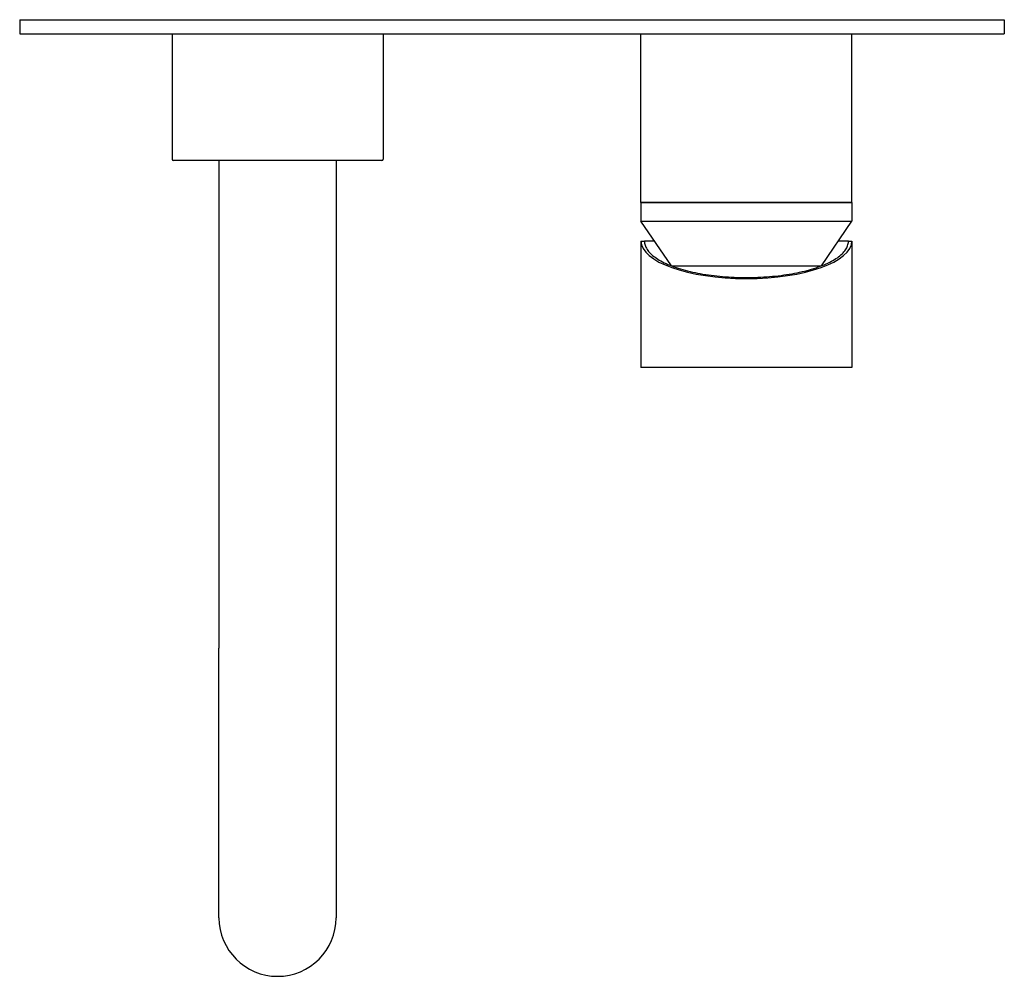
# Model space of a CAD drawing. Header units: millimetres. Extents: x -0.105 to 0.105, y -0.204 to 0.
import ezdxf

# ---------------------------------------------------------------- set-up
doc = ezdxf.new("R2010")
doc.units = ezdxf.units.MM
doc.layers.add('BLOCKS', color=3, linetype='Continuous')

msp = doc.modelspace()

# ---------------------------------------------------------------- linework, layer by layer
at = {"layer": 'BLOCKS'}
for p, q in [((-0.105, 0), (0.105, 0)), ((-0.105, 0), (-0.105, -0.003)), ((0.105, 0), (0.105, -0.003)), ((-0.105, -0.003), (0.105, -0.003)), ((-0.0725, -0.003), (-0.0725, -0.02975)), ((-0.0275, -0.003), (-0.0275, -0.02975)), ((0.0275, -0.039), (0.0275, -0.003)), ((0.0725, -0.039), (0.0725, -0.003)), ((-0.02775, -0.03), (-0.07225, -0.03)), ((-0.0625, -0.03), (-0.0625, -0.134)), ((-0.0375, -0.03), (-0.0375, -0.134)), ((0.0275, -0.039), (0.0725, -0.039)), ((0.0725, -0.039), (0.0275, -0.039)), ((0.0275, -0.039), (0.0275, -0.043)), ((0.0725, -0.039), (0.0725, -0.043)), ((0.0275, -0.043), (0.0725, -0.043)), ((0.03399, -0.05248), (0.0275, -0.043)), ((0.06601, -0.05248), (0.0725, -0.043)), ((0.0275, -0.0472), (0.0275, -0.0742)), ((0.0275, -0.0472), (0.02825, -0.0472)), ((0.03037, -0.0472), (0.02825, -0.0472)), ((0.07175, -0.0472), (0.06963, -0.0472)), ((0.07175, -0.0472), (0.0725, -0.0472)), ((0.0725, -0.0472), (0.0725, -0.0742)), ((0.03404, -0.0525), (0.06596, -0.0525)), ((0.0725, -0.0742), (0.0275, -0.0742))]:
    msp.add_line(p, q, dxfattribs=at)
for centre, radius, start, end in [((-0.07225, -0.02975), 0.00025, 180, 270), ((-0.02775, -0.02975), 0.00025, 270, 0), ((-0.05, -0.1915), 0.0125, 180, 0)]:
    msp.add_arc(centre, radius, start, end, dxfattribs=at)
for centre, major_axis, ratio, start_param, end_param in [((0.05, -0.0472), (0.0225, 0), 0.355556, 3.141593, 6.283185), ((0.05, -0.04405), (0.02327, 0), 0.380414, 3.505101, 3.505148), ((0.05, -0.04405), (0.02327, 0), 0.380414, 5.91963, 5.919677)]:
    msp.add_ellipse(centre, major_axis=major_axis, ratio=ratio, start_param=start_param, end_param=end_param, dxfattribs=at)
msp.add_open_spline([(0.02825, -0.0472), (0.02825, -0.04735), (0.02826, -0.0475), (0.02832, -0.04794), (0.02841, -0.04824), (0.02869, -0.04883), (0.02888, -0.04912), (0.02936, -0.0497), (0.02964, -0.04998), (0.0303, -0.05054), (0.03068, -0.05081), (0.03151, -0.05133), (0.03198, -0.05159), (0.03298, -0.05207), (0.03352, -0.0523), (0.03467, -0.05274), (0.03529, -0.05295), (0.03658, -0.05334), (0.03726, -0.05352), (0.03867, -0.05385), (0.0394, -0.05401), (0.04091, -0.05428), (0.04169, -0.0544), (0.04328, -0.05461), (0.04409, -0.05469), (0.04573, -0.05484), (0.04657, -0.05489), (0.04824, -0.05496), (0.04909, -0.05498), (0.05078, -0.05498), (0.05162, -0.05496), (0.0533, -0.0549), (0.05413, -0.05485), (0.05577, -0.05471), (0.05658, -0.05462), (0.05817, -0.05442), (0.05894, -0.0543), (0.06045, -0.05404), (0.06118, -0.05389), (0.06259, -0.05356), (0.06327, -0.05338), (0.06456, -0.053), (0.06518, -0.05279), (0.06634, -0.05236), (0.06688, -0.05213), (0.06789, -0.05165), (0.06836, -0.0514), (0.06921, -0.05089), (0.06959, -0.05062), (0.07026, -0.05007), (0.07056, -0.04979), (0.07105, -0.04922), (0.07125, -0.04893), (0.07155, -0.04834), (0.07165, -0.04804), (0.07174, -0.04758), (0.07175, -0.04741), (0.07175, -0.04723), (0.07175, -0.04722), (0.07175, -0.0472)], degree=3, knots=[-1.507922, -1.507922, -1.507922, -1.507922, -0.201094, -0.201094, 2.465567, 2.465567, 5.139961, 5.139961, 7.81933, 7.81933, 10.479825, 10.479825, 13.116803, 13.116803, 15.742263, 15.742263, 18.354494, 18.354494, 20.946352, 20.946352, 23.519117, 23.519117, 26.07592, 26.07592, 28.619828, 28.619828, 31.153392, 31.153392, 33.679997, 33.679997, 36.204513, 36.204513, 38.730891, 38.730891, 41.263943, 41.263943, 43.807181, 43.807181, 46.363051, 46.363051, 48.9346, 48.9346, 51.524844, 51.524844, 54.135615, 54.135615, 56.760081, 56.760081, 59.395479, 59.395479, 62.053256, 62.053256, 64.732076, 64.732076, 67.407016, 67.407016, 68.86414, 68.86414, 68.999557, 68.999557, 68.999557, 68.999557], dxfattribs=at)
for points in [[(-0.0625, -0.144), (-0.0625, -0.134)], [(-0.0375, -0.134), (-0.0375, -0.144)], [(-0.0625, -0.16151), (-0.0625, -0.144)], [(-0.0375, -0.144), (-0.0375, -0.16151)], [(-0.0625, -0.17599), (-0.0625, -0.16151)], [(-0.0375, -0.16151), (-0.0375, -0.17599)], [(-0.0625, -0.18621), (-0.0625, -0.17599)], [(-0.0375, -0.17599), (-0.0375, -0.18621)], [(-0.0625, -0.19114), (-0.0625, -0.18621)], [(-0.0375, -0.18621), (-0.0375, -0.19114)], [(-0.0625, -0.1915), (-0.0625, -0.19114)], [(-0.0375, -0.19114), (-0.0375, -0.1915)]]:
    msp.add_open_spline(points, degree=1, dxfattribs=at)

doc.saveas('drawing.dxf')
